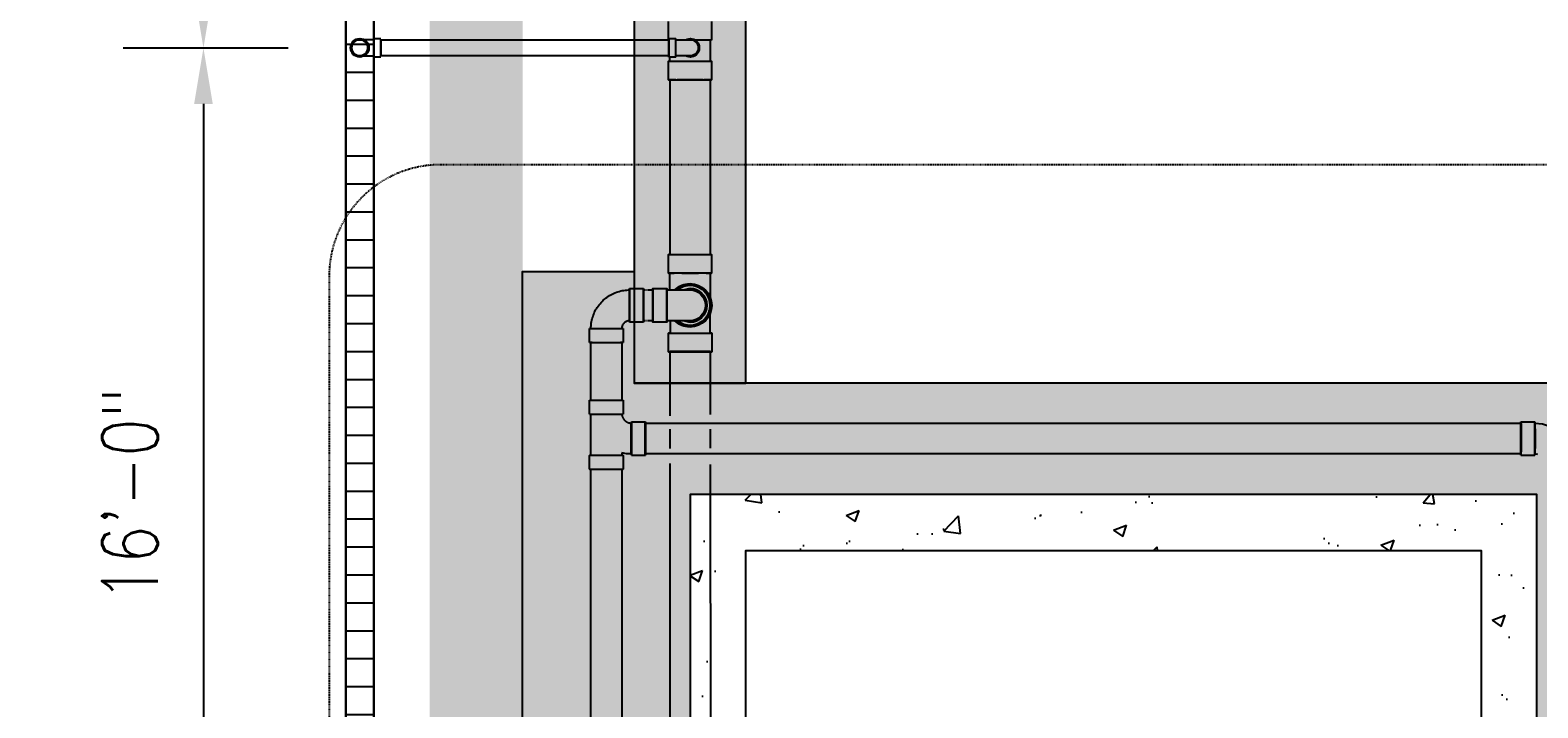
# Model space of a CAD drawing. Header units: inches. Extents: x -337 to 21291, y 405 to 2143.
# Tile 28 of 33: x 2067 to 2391, y 1051 to 1197. Entities that reach past the tile are written whole.
import ezdxf

# ---------------------------------------------------------------- set-up
doc = ezdxf.new("R2010")
doc.units = ezdxf.units.IN
doc.header["$MEASUREMENT"] = 0
doc.linetypes.add('Dash', pattern=[0.25, 0.125, -0.125])
doc.linetypes.add('Dash - 1_16_', pattern=[0.1875, 0.125, -0.0625])
for name, color, linetype in [('A-ANNO-DIMS', 1, 'Continuous'), ('A-DETL-THIN', 151, 'Continuous'), ('P-PIPE', 3, 'Continuous'), ('S-ANNO-SYMB', 2, 'Continuous')]:
    doc.layers.add(name, color=color, linetype=linetype)
doc.layers.add('A-WALL-PATT', color=9, linetype='Continuous', true_color=0x808080)
doc.styles.add('Annotative', font='romans.shx', dxfattribs={"width": 0.8, "height": 0.125})
doc.dimstyles.new('Annotative', dxfattribs={"dimscale": 0, "dimtxt": 0.125, "dimasz": 0.125, "dimexe": 0.18, "dimexo": 0.0625, "dimgap": 0.09, "dimtad": 1, "dimdec": 3, "dimzin": 3, "dimdsep": 46, "dimlunit": 4, "dimtxsty": 'Annotative', "dimcen": 0.09, "dimclrt": 2, "dimazin": 2, "dimtfac": 1, "dimtdec": 3, "dimtmove": 0, "dimatfit": 0, "dimfxl": 1, "dimtfill": 1, "dimfrac": 2, "dimtolj": 1, "dimtzin": 0, "dimarcsym": 0})
pattern_1 = [(50, (0, 0), (28.6904, -2.51009), [3, -33]), (355, (0, 0), (-5.55005, 30.0877), [2.4, -26.4]), (100.4514, (2.39, -0.21), (23.14035, 27.5776), [2.5496, -28.04568]), (46.1842, (0, 8), (42.68965, -6.62077), [4.5, -49.5]), (96.6356, (3.557, 7.45), (37.3865, 38.96474), [3.8244, -42.06855]), (351.1842, (0, 8), (37.3865, 38.96474), [3.6, -39.6]), (21, (4, 6), (23.87628, -16.10476), [3, -33]), (326, (4, 6), (9.7326, 29.006), [2.4, -26.4]), (71.4514, (5.99, 4.658), (33.6089, 12.90125), [2.5496, -28.04568]), (37.5, (0, 0), (0.486394, 13.315754), [0, -26.08, 0, -26.8, 0, -26.5]), (7.5, (0, 0), (10.52278, 15.77647), [0, -15.28, 0, -25.48, 0, -10.1]), (327.5, (-8.92, 0), (21.352897, -0.902195), [0, -10, 0, -31.2, 0, -41.4]), (317.5, (-12.92, 0), (23.32745, 4.0042), [0, -13, 0, -20.72, 0, -29.4])]

# ---------------------------------------------------------------- blocks, each defined once
blk = doc.blocks.new('*D48')
at = {"layer": 'A-ANNO-DIMS', "color": 0, "lineweight": -2, "transparency": 16777216}
for p, q in [((2110.71, 1385.16), (2087.21, 1385.16)), ((2104.49, 1373.16), (2104.49, 1205.16)), ((2122.71, 1193.16), (2087.21, 1193.16))]:
    blk.add_line(p, q, dxfattribs=at)
at = {"layer": 'A-ANNO-DIMS', "color": 0, "transparency": 16777216}
for points in [[(2102.49, 1373.16), (2106.49, 1373.16), (2104.49, 1385.16)], [(2102.49, 1205.16), (2106.49, 1205.16), (2104.49, 1193.16)]]:
    blk.add_solid(points, dxfattribs=at)
at = {"layer": 'A-ANNO-DIMS', "color": 2, "lineweight": -3, "transparency": 16777216, "insert": (2088.7, 1289.16), "char_height": 12, "width": 60.1647, "attachment_point": 5, "rotation": 90, "style": 'Annotative', "bg_fill": 3, "box_fill_scale": 1.25, "bg_fill_color": 256, "bg_fill_true_color": 13158600, "bg_fill_transparency": 0}
blk.add_mtext('\\A1;16\'-0"', dxfattribs=at)
blk = doc.blocks.new('*D49')
at = {"layer": 'A-ANNO-DIMS', "color": 0, "lineweight": -2, "transparency": 16777216}
for p, q in [((2122.71, 1193.16), (2087.21, 1193.16)), ((2104.49, 1181.16), (2104.49, 1013.16)), ((2128.77, 1001.16), (2087.21, 1001.16))]:
    blk.add_line(p, q, dxfattribs=at)
at = {"layer": 'A-ANNO-DIMS', "color": 0, "transparency": 16777216}
for points in [[(2102.49, 1181.16), (2106.49, 1181.16), (2104.49, 1193.16)], [(2102.49, 1013.16), (2106.49, 1013.16), (2104.49, 1001.16)]]:
    blk.add_solid(points, dxfattribs=at)
at = {"layer": 'A-ANNO-DIMS', "color": 2, "lineweight": -3, "transparency": 16777216, "insert": (2088.7, 1097.16), "char_height": 12, "width": 60.1647, "attachment_point": 5, "rotation": 90, "style": 'Annotative', "bg_fill": 3, "box_fill_scale": 1.25, "bg_fill_color": 256, "bg_fill_true_color": 13158600, "bg_fill_transparency": 0}
blk.add_mtext('\\A1;16\'-0"', dxfattribs=at)
blk = doc.blocks.new('Bend - PVC - Sch 40 - DWV_USACE - Standard-1141580-00_SP_Foundation Drainage Plan-TO FDN_DOC')
at = {"layer": 'P-PIPE'}
for p, q in [((196.42, 1131.78), (196.42, 1127.78)), ((205.73, 1127.78), (205.73, 1131.78))]:
    blk.add_line(p, q, dxfattribs=at)
at = {"layer": 'P-PIPE', "flags": 128}
for points in [[(196.76, 1137.78), (196.77, 1137.95), (196.78, 1138.13), (196.8, 1138.3), (196.82, 1138.47), (196.85, 1138.64), (196.89, 1138.81), (196.93, 1138.97), (196.98, 1139.14), (197.04, 1139.3), (197.11, 1139.46), (197.18, 1139.62), (197.25, 1139.77), (197.34, 1139.92), (197.42, 1140.07), (197.52, 1140.22), (197.62, 1140.36), (197.73, 1140.49), (197.84, 1140.62), (197.95, 1140.75), (198.07, 1140.87), (198.2, 1140.99), (198.33, 1141.1), (198.47, 1141.21), (198.61, 1141.31), (198.75, 1141.41), (198.9, 1141.5), (199.05, 1141.58), (199.2, 1141.66), (199.36, 1141.73), (199.52, 1141.8), (199.68, 1141.86), (199.84, 1141.91), (200.01, 1141.96), (200.18, 1142), (200.35, 1142.03), (200.52, 1142.06), (200.69, 1142.07), (200.86, 1142.09), (201.03, 1142.09), (201.08, 1142.09)], [(201.08, 1133.47), (200.9, 1133.47), (200.73, 1133.48), (200.56, 1133.5), (200.39, 1133.52), (200.22, 1133.55), (200.05, 1133.59), (199.88, 1133.64), (199.72, 1133.69), (199.56, 1133.74), (199.4, 1133.81), (199.24, 1133.88), (199.08, 1133.95), (198.93, 1134.04), (198.79, 1134.13), (198.64, 1134.22), (198.5, 1134.32), (198.36, 1134.43), (198.23, 1134.54), (198.11, 1134.65), (197.98, 1134.78), (197.87, 1134.9), (197.75, 1135.03), (197.65, 1135.17), (197.54, 1135.31), (197.45, 1135.45), (197.36, 1135.6), (197.27, 1135.75), (197.2, 1135.9), (197.12, 1136.06), (197.06, 1136.22), (197, 1136.38), (196.95, 1136.54), (196.9, 1136.71), (196.86, 1136.88), (196.83, 1137.05), (196.8, 1137.22), (196.78, 1137.39), (196.77, 1137.56), (196.77, 1137.73), (196.76, 1137.78)], [(196.76, 1131.78), (196.76, 1132.02), (196.76, 1132.27), (196.76, 1132.51), (196.76, 1132.75), (196.76, 1132.98), (196.76, 1133.22), (196.76, 1133.45), (196.76, 1133.68), (196.76, 1133.91), (196.76, 1134.14), (196.76, 1134.36), (196.76, 1134.57), (196.76, 1134.78), (196.76, 1134.99), (196.76, 1135.19), (196.76, 1135.39), (196.76, 1135.58), (196.76, 1135.76), (196.76, 1136.03)], [(205.39, 1134.47), (205.39, 1133.45), (205.39, 1133.22), (205.39, 1132.98), (205.39, 1132.75), (205.39, 1132.51), (205.39, 1132.27), (205.39, 1132.02), (205.39, 1131.78), (205.39, 1131.78)]]:
    blk.add_lwpolyline(points, dxfattribs=at)
at = {"layer": 'P-PIPE'}
for radius, start, end in [(4.66, 89.98, 269.98), (4.66, 89.98, 269.98), (4.31, 50.185, 309.815), (4.66, 45.359, 89.98), (4.66, 67.6903, 89.98), (4.66, 269.98, 314.641), (4.66, 269.98, 292.1312)]:
    blk.add_arc((201.08, 1137.78), radius, start, end, dxfattribs=at)
for centre, major_axis, start_param, end_param in [((201.08, 1131.78), (-4.66, 0), 4.712389, 7.853982), ((201.08, 1131.78), (-4.31, 0), 4.712389, 7.853982), ((201.08, 1131.78), (-4.66, 0), 1.570796, 4.712389), ((201.08, 1131.78), (-4.31, 0), 1.570796, 4.712389), ((201.07, 1127.78), (-4.66, 0), 4.712389, 7.853982), ((201.07, 1127.78), (-4.66, 0), 1.570796, 4.712389)]:
    blk.add_ellipse(centre, major_axis=major_axis, ratio=0.010271, start_param=start_param, end_param=end_param, dxfattribs=at)
blk = doc.blocks.new('Bend - PVC - Sch 40 - DWV_USACE - Standard-V5-00_SP_Foundation Drainage Plan-TO FDN_DOC')
at = {"layer": 'P-PIPE'}
for p, q in [((205.64, 1195.09), (204.14, 1195.09)), ((204.14, 1191.13), (204.14, 1195.09)), ((204.14, 1193.11), (204.14, 1193.11)), ((204.14, 1193.11), (204.14, 1193.11)), ((204.14, 1193.11), (204.14, 1193.11)), ((204.14, 1193.11), (204.14, 1193.11)), ((205.64, 1191.13), (205.64, 1195.09)), ((205.64, 1193.11), (205.64, 1193.11)), ((205.64, 1193.11), (205.64, 1193.11)), ((204.14, 1191.13), (205.64, 1191.13))]:
    blk.add_line(p, q, dxfattribs=at)
at = {"layer": 'P-PIPE', "flags": 128}
for points in [[(204.14, 1194.86), (204.02, 1194.86), (203.9, 1194.86), (203.77, 1194.86), (203.65, 1194.86), (203.53, 1194.86), (203.41, 1194.86), (203.29, 1194.86), (203.18, 1194.86), (203.06, 1194.86), (202.95, 1194.86), (202.84, 1194.86), (202.73, 1194.86), (202.62, 1194.86), (202.51, 1194.86), (202.41, 1194.86), (202.31, 1194.86), (202.21, 1194.86), (202.12, 1194.86), (202.03, 1194.86), (201.94, 1194.86), (201.86, 1194.86), (201.78, 1194.86), (201.7, 1194.86), (201.63, 1194.86), (201.56, 1194.86), (201.5, 1194.86), (201.44, 1194.86), (201.38, 1194.86), (201.33, 1194.86), (201.29, 1194.86), (201.24, 1194.86), (201.21, 1194.86), (201.17, 1194.86), (201.15, 1194.86), (201.12, 1194.86), (201.1, 1194.86), (201.09, 1194.86), (201.08, 1194.86), (201.08, 1194.86), (201.08, 1194.86)], [(201.08, 1191.36), (201.08, 1191.36), (201.09, 1191.36), (201.1, 1191.36), (201.12, 1191.36), (201.14, 1191.36), (201.17, 1191.36), (201.2, 1191.36), (201.23, 1191.36), (201.27, 1191.36), (201.32, 1191.36), (201.37, 1191.36), (201.42, 1191.36), (201.48, 1191.36), (201.55, 1191.36), (201.61, 1191.36), (201.68, 1191.36), (201.76, 1191.36), (201.84, 1191.36), (201.92, 1191.36), (202.01, 1191.36), (202.1, 1191.36), (202.19, 1191.36), (202.28, 1191.36), (202.38, 1191.36), (202.49, 1191.36), (202.59, 1191.36), (202.7, 1191.36), (202.81, 1191.36), (202.92, 1191.36), (203.03, 1191.36), (203.15, 1191.36), (203.26, 1191.36), (203.38, 1191.36), (203.5, 1191.36), (203.62, 1191.36), (203.74, 1191.36), (203.86, 1191.36), (203.98, 1191.36), (204.11, 1191.36), (204.14, 1191.36)]]:
    blk.add_lwpolyline(points, dxfattribs=at)
at = {"layer": 'P-PIPE'}
for radius, start, end in [(1.98, 90, 270), (1.98, 62.1637, 297.8363), (1.75, 90, 270)]:
    blk.add_arc((201.08, 1193.11), radius, start, end, dxfattribs=at)
blk = doc.blocks.new('Bend - PVC - Sch 40 - DWV_USACE - Standard-V4-00_SP_Foundation Drainage Plan-TO FDN_DOC')
at = {"layer": 'P-PIPE'}
for p, q in [((261.01, 1387.02), (259.51, 1387.02)), ((259.51, 1385.04), (259.51, 1385.04)), ((259.51, 1385.04), (259.51, 1385.04)), ((261.01, 1386.79), (261.08, 1386.79)), ((261.01, 1385.04), (261.01, 1385.04)), ((261.01, 1385.04), (261.01, 1385.04)), ((261.01, 1385.04), (261.01, 1385.04)), ((261.01, 1385.04), (261.01, 1385.04)), ((259.51, 1383.06), (261.01, 1383.06)), ((261.05, 1383.29), (261.01, 1383.29))]:
    blk.add_line(p, q, dxfattribs=at)
at = {"layer": 'P-PIPE', "flags": 128}
for points in [[(261.08, 1386.79), (261.14, 1386.79), (261.26, 1386.79), (261.38, 1386.79), (261.5, 1386.79), (261.62, 1386.79), (261.74, 1386.79), (261.86, 1386.79), (261.98, 1386.79), (262.09, 1386.79), (262.21, 1386.79), (262.32, 1386.79), (262.43, 1386.79), (262.54, 1386.79), (262.64, 1386.79), (262.74, 1386.79), (262.84, 1386.79), (262.94, 1386.79), (263.03, 1386.79), (263.12, 1386.79), (263.21, 1386.79), (263.3, 1386.79), (263.38, 1386.79), (263.45, 1386.79), (263.52, 1386.79), (263.59, 1386.79), (263.66, 1386.79), (263.72, 1386.79), (263.77, 1386.79), (263.82, 1386.79), (263.87, 1386.79), (263.91, 1386.79), (263.95, 1386.79), (263.98, 1386.79), (264.01, 1386.79), (264.03, 1386.79), (264.05, 1386.79), (264.06, 1386.79), (264.07, 1386.79), (264.08, 1386.79), (264.08, 1386.79)], [(262.33, 1385.04), (262.33, 1385.11), (262.33, 1385.18), (262.34, 1385.25), (262.35, 1385.32), (262.36, 1385.39), (262.38, 1385.46), (262.4, 1385.53), (262.42, 1385.59), (262.44, 1385.66), (262.47, 1385.73), (262.49, 1385.79), (262.53, 1385.85), (262.56, 1385.91), (262.59, 1385.97), (262.63, 1386.03), (262.67, 1386.09), (262.72, 1386.14), (262.76, 1386.2), (262.81, 1386.25), (262.86, 1386.3), (262.91, 1386.35), (262.96, 1386.39), (263.02, 1386.44), (263.07, 1386.48), (263.13, 1386.52), (263.19, 1386.55), (263.25, 1386.59), (263.31, 1386.62), (263.38, 1386.65), (263.44, 1386.68), (263.51, 1386.7), (263.58, 1386.72), (263.64, 1386.74), (263.71, 1386.76), (263.78, 1386.77), (263.85, 1386.78), (263.92, 1386.79), (263.99, 1386.79), (264.06, 1386.79), (264.08, 1386.79)], [(264.08, 1383.29), (264.01, 1383.3), (263.94, 1383.3), (263.87, 1383.31), (263.8, 1383.32), (263.73, 1383.33), (263.66, 1383.34), (263.59, 1383.36), (263.53, 1383.38), (263.46, 1383.41), (263.4, 1383.43), (263.33, 1383.46), (263.27, 1383.49), (263.21, 1383.53), (263.15, 1383.56), (263.09, 1383.6), (263.03, 1383.64), (262.98, 1383.68), (262.92, 1383.73), (262.87, 1383.78), (262.82, 1383.82), (262.77, 1383.88), (262.73, 1383.93), (262.69, 1383.98), (262.64, 1384.04), (262.6, 1384.1), (262.57, 1384.16), (262.53, 1384.22), (262.5, 1384.28), (262.47, 1384.35), (262.45, 1384.41), (262.42, 1384.48), (262.4, 1384.54), (262.38, 1384.61), (262.37, 1384.68), (262.35, 1384.75), (262.34, 1384.82), (262.33, 1384.89), (262.33, 1384.96), (262.33, 1385.03), (262.33, 1385.04)], [(264.08, 1386.79), (264.15, 1386.79), (264.22, 1386.79), (264.29, 1386.78), (264.36, 1386.77), (264.43, 1386.76), (264.49, 1386.74), (264.56, 1386.73), (264.63, 1386.71), (264.69, 1386.68), (264.76, 1386.66), (264.82, 1386.63), (264.89, 1386.6), (264.95, 1386.56), (265.01, 1386.53), (265.07, 1386.49), (265.12, 1386.45), (265.18, 1386.4), (265.23, 1386.36), (265.28, 1386.31), (265.33, 1386.26), (265.38, 1386.21), (265.43, 1386.16), (265.47, 1386.1), (265.51, 1386.05), (265.55, 1385.99), (265.59, 1385.93), (265.62, 1385.87), (265.65, 1385.81), (265.68, 1385.74), (265.71, 1385.68), (265.73, 1385.61), (265.75, 1385.55), (265.77, 1385.48), (265.79, 1385.41), (265.8, 1385.34), (265.81, 1385.27), (265.82, 1385.2), (265.83, 1385.13), (265.83, 1385.06), (265.83, 1385.04)], [(265.83, 1385.04), (265.83, 1384.97), (265.82, 1384.9), (265.81, 1384.83), (265.81, 1384.77), (265.79, 1384.7), (265.78, 1384.63), (265.76, 1384.56), (265.74, 1384.49), (265.72, 1384.43), (265.69, 1384.36), (265.66, 1384.3), (265.63, 1384.24), (265.6, 1384.17), (265.56, 1384.11), (265.52, 1384.06), (265.48, 1384), (265.44, 1383.94), (265.39, 1383.89), (265.35, 1383.84), (265.3, 1383.79), (265.25, 1383.74), (265.19, 1383.7), (265.14, 1383.65), (265.08, 1383.61), (265.02, 1383.57), (264.96, 1383.53), (264.9, 1383.5), (264.84, 1383.47), (264.78, 1383.44), (264.71, 1383.41), (264.65, 1383.39), (264.58, 1383.37), (264.51, 1383.35), (264.44, 1383.33), (264.37, 1383.32), (264.31, 1383.31), (264.24, 1383.3), (264.17, 1383.3), (264.1, 1383.29), (264.08, 1383.29)], [(264.08, 1383.29), (264.07, 1383.29), (264.07, 1383.29), (264.06, 1383.29), (264.04, 1383.29), (264.02, 1383.29), (263.99, 1383.29), (263.96, 1383.29), (263.92, 1383.29), (263.88, 1383.29), (263.84, 1383.29), (263.79, 1383.29), (263.73, 1383.29), (263.67, 1383.29), (263.61, 1383.29), (263.54, 1383.29), (263.47, 1383.29), (263.4, 1383.29), (263.32, 1383.29), (263.23, 1383.29), (263.15, 1383.29), (263.06, 1383.29), (262.97, 1383.29), (262.87, 1383.29), (262.77, 1383.29), (262.67, 1383.29), (262.56, 1383.29), (262.46, 1383.29), (262.35, 1383.29), (262.24, 1383.29), (262.12, 1383.29), (262.01, 1383.29), (261.89, 1383.29), (261.77, 1383.29), (261.66, 1383.29), (261.53, 1383.29), (261.41, 1383.29), (261.29, 1383.29), (261.17, 1383.29), (261.08, 1383.29)]]:
    blk.add_lwpolyline(points, dxfattribs=at)
at = {"layer": 'P-PIPE'}
for radius, start, end in [(1.98, 0, 180), (1.98, 0, 180), (1.98, 180, 0), (1.98, 180, 0), (1.75, 0, 180), (1.75, 180, 0)]:
    blk.add_arc((264.08, 1385.04), radius, start, end, dxfattribs=at)
blk = doc.blocks.new('Bend - PVC - Sch 40 - DWV_USACE - Standard-1148482-00_SP_Foundation Drainage Plan-TO FDN_DOC')
at = {"layer": 'P-PIPE'}
for p, q in [((219.08, 1141.38), (216.08, 1141.38)), ((216.08, 1134.17), (219.08, 1134.17)), ((220.47, 1132.78), (220.47, 1129.78)), ((227.68, 1129.78), (227.68, 1132.78))]:
    blk.add_line(p, q, dxfattribs=at)
at = {"layer": 'P-PIPE', "flags": 128}
for points in [[(227.35, 1133.62), (227.31, 1133.95), (227.25, 1134.28), (227.19, 1134.61), (227.11, 1134.93), (227.01, 1135.25), (226.91, 1135.56), (226.79, 1135.87), (226.66, 1136.18), (226.52, 1136.48), (226.37, 1136.78), (226.2, 1137.06), (226.02, 1137.35), (225.84, 1137.62), (225.64, 1137.89), (225.43, 1138.14), (225.21, 1138.39), (224.98, 1138.63), (224.74, 1138.87), (224.49, 1139.09), (224.23, 1139.3), (223.97, 1139.5), (223.7, 1139.69), (223.42, 1139.87), (223.13, 1140.04), (222.84, 1140.19), (222.54, 1140.34), (222.23, 1140.47), (221.92, 1140.59), (221.61, 1140.7), (221.29, 1140.79), (220.97, 1140.87), (220.64, 1140.94), (220.31, 1141), (219.98, 1141.04), (219.65, 1141.07), (219.32, 1141.09), (219.08, 1141.09)], [(219.08, 1134.47), (219.14, 1134.47), (219.21, 1134.46), (219.28, 1134.45), (219.35, 1134.45), (219.41, 1134.43), (219.48, 1134.42), (219.54, 1134.4), (219.61, 1134.38), (219.67, 1134.36), (219.73, 1134.33), (219.8, 1134.31), (219.86, 1134.28), (219.92, 1134.24), (219.97, 1134.21), (220.03, 1134.17), (220.09, 1134.13), (220.14, 1134.09), (220.19, 1134.05), (220.24, 1134), (220.29, 1133.95), (220.33, 1133.91), (220.38, 1133.85), (220.42, 1133.8), (220.46, 1133.75), (220.5, 1133.69), (220.53, 1133.63), (220.57, 1133.57), (220.6, 1133.51), (220.62, 1133.45), (220.65, 1133.39), (220.67, 1133.33), (220.69, 1133.26), (220.71, 1133.2), (220.73, 1133.13), (220.74, 1133.07), (220.75, 1133), (220.76, 1132.95)], [(220.76, 1132.95), (220.76, 1132.88), (220.76, 1132.82), (220.76, 1132.78)], [(227.39, 1132.78), (227.38, 1133.11), (227.36, 1133.44), (227.35, 1133.62)]]:
    blk.add_lwpolyline(points, dxfattribs=at)
at = {"layer": 'P-PIPE'}
for centre, major_axis, ratio, start_param, end_param in [((216.08, 1137.78), (0, 3.6), 0.001061, 0, 3.131176), ((216.08, 1137.78), (0, 3.6), 0.001061, 3.141593, 6.272769), ((219.08, 1137.78), (0, 3.6), 0.001061, 0, 3.131176), ((219.08, 1137.78), (0, 3.31), 0.001061, 6.272769, 9.414362), ((219.08, 1137.78), (0, 3.6), 0.001061, 3.141593, 6.272769), ((219.08, 1137.78), (0, 3.31), 0.001061, 3.131176, 6.272769), ((224.08, 1132.78), (3.6, 0), 0.010416, 0.001061, 3.141593), ((224.08, 1132.78), (3.6, 0), 0.010416, 3.142653, 6.283185), ((224.08, 1132.78), (3.31, 0), 0.010416, 0.001061, 3.141593), ((224.08, 1132.78), (3.31, 0), 0.010416, 3.142653, 6.283185), ((224.08, 1129.78), (-3.6, 0), 0.010416, 3.142653, 6.283185), ((224.08, 1129.78), (-3.6, 0), 0.010416, 0.001061, 3.141593)]:
    blk.add_ellipse(centre, major_axis=major_axis, ratio=ratio, start_param=start_param, end_param=end_param, dxfattribs=at)
blk = doc.blocks.new('Bend - PVC - Sch 40 - DWV_USACE - Standard-1148485-00_SP_Foundation Drainage Plan-TO FDN_DOC')
at = {"layer": 'P-PIPE'}
for p, q in [((209.08, 1141.38), (206.08, 1141.38)), ((206.08, 1134.17), (209.08, 1134.17))]:
    blk.add_line(p, q, dxfattribs=at)
at = {"layer": 'P-PIPE', "flags": 128}
for points in [[(206.08, 1141.09), (205.88, 1141.09), (205.68, 1141.09), (205.48, 1141.09), (205.28, 1141.09), (205.08, 1141.09), (204.89, 1141.09), (204.69, 1141.09), (204.5, 1141.09), (204.31, 1141.09), (204.13, 1141.09), (203.95, 1141.09), (203.77, 1141.09), (203.59, 1141.09), (203.42, 1141.09), (203.25, 1141.09), (203.09, 1141.09), (202.93, 1141.09), (202.78, 1141.09), (202.63, 1141.09), (202.49, 1141.09), (202.35, 1141.09), (202.22, 1141.09), (202.1, 1141.09), (201.98, 1141.09), (201.87, 1141.09), (201.76, 1141.09), (201.67, 1141.09), (201.58, 1141.09), (201.49, 1141.09), (201.42, 1141.09), (201.35, 1141.09), (201.29, 1141.09), (201.23, 1141.09), (201.19, 1141.09), (201.15, 1141.09), (201.12, 1141.09), (201.1, 1141.09), (201.08, 1141.09), (201.08, 1141.09), (201.08, 1141.09)], [(201.08, 1134.47), (201.08, 1134.47), (201.09, 1134.47), (201.11, 1134.47), (201.14, 1134.47), (201.18, 1134.47), (201.22, 1134.47), (201.27, 1134.47), (201.33, 1134.47), (201.4, 1134.47), (201.47, 1134.47), (201.55, 1134.47), (201.64, 1134.47), (201.74, 1134.47), (201.84, 1134.47), (201.95, 1134.47), (202.07, 1134.47), (202.19, 1134.47), (202.32, 1134.47), (202.45, 1134.47), (202.6, 1134.47), (202.74, 1134.47), (202.89, 1134.47), (203.05, 1134.47), (203.21, 1134.47), (203.38, 1134.47), (203.55, 1134.47), (203.72, 1134.47), (203.9, 1134.47), (204.08, 1134.47), (204.27, 1134.47), (204.46, 1134.47), (204.65, 1134.47), (204.84, 1134.47), (205.04, 1134.47), (205.23, 1134.47), (205.43, 1134.47), (205.63, 1134.47), (205.83, 1134.47), (206.03, 1134.47), (206.08, 1134.47)]]:
    blk.add_lwpolyline(points, dxfattribs=at)
at = {"layer": 'P-PIPE'}
for radius, start, end in [(3.6, 90, 270), (3.6, 66.7789, 293.2211), (3.31, 90, 270)]:
    blk.add_arc((201.08, 1137.78), radius, start, end, dxfattribs=at)
for centre, major_axis, start_param, end_param in [((206.08, 1137.78), (0, 3.6), 4.712389, 7.853982), ((206.08, 1137.78), (0, 3.31), 4.712389, 7.853982), ((209.08, 1137.78), (0, 3.6), 4.712389, 7.853982), ((206.08, 1137.78), (0, 3.6), 1.570796, 4.712389), ((206.08, 1137.78), (0, 3.31), 1.570796, 4.712389), ((209.08, 1137.78), (0, 3.6), 1.570796, 4.712389)]:
    blk.add_ellipse(centre, major_axis=major_axis, ratio=0.001061, start_param=start_param, end_param=end_param, dxfattribs=at)
blk = doc.blocks.new('Mechanical_Box_H_rvt-1-00_SP_Foundation Drainage Plan-TO FDN_DOC')
at = {"layer": 'A-DETL-THIN'}
for p, q in [((2141.08, 905.21), (2141.08, 1481.16)), ((2141.08, 1481.16), (2141.08, 905.21)), ((2135.08, 1475.16), (2135.08, 905.21)), ((2135.08, 905.21), (2135.08, 1475.16))]:
    blk.add_line(p, q, dxfattribs=at)
at = {"layer": 'P-PIPE'}
for p, q in [((2204.44, 1194.86), (2204.44, 1198.77)), ((2213.71, 1198.77), (2213.71, 1194.79)), ((2142.64, 1194.86), (2197.08, 1194.86)), ((2142.64, 1193.11), (2142.64, 1194.86)), ((2142.64, 1194.86), (2142.64, 1193.11)), ((2142.64, 1191.36), (2142.64, 1193.11)), ((2142.64, 1193.11), (2142.64, 1191.36)), ((2197.08, 1194.86), (2204.51, 1194.86)), ((2204.51, 1193.11), (2204.51, 1194.86)), ((2204.51, 1194.86), (2204.51, 1193.11)), ((2204.51, 1191.36), (2204.51, 1193.11)), ((2204.51, 1193.11), (2204.51, 1191.36)), ((2210.83, 1193.13), (2210.83, 1193.13)), ((2211.06, 1193.13), (2211.06, 1193.11)), ((2213.42, 1194.79), (2213.42, 1190.21)), ((2213.71, 1194.79), (2213.42, 1194.79)), ((2197.08, 1191.36), (2142.64, 1191.36)), ((2204.51, 1191.36), (2197.08, 1191.36)), ((2204.44, 1186.23), (2204.44, 1190.21)), ((2204.74, 1190.21), (2204.74, 1191.13)), ((2213.71, 1190.21), (2213.71, 1186.23)), ((2204.76, 1148.68), (2204.76, 1186.23)), ((2213.39, 1186.23), (2213.39, 1148.68)), ((2204.44, 1144.7), (2204.44, 1148.68)), ((2213.71, 1148.68), (2213.71, 1144.7)), ((2204.77, 1114.04), (2204.77, 1127.88)), ((2213.39, 1127.88), (2213.4, 1114.32)), ((2204.81, 1007.11), (2204.78, 1103.82)), ((2213.4, 1103.61), (2213.44, 1007.11))]:
    blk.add_line(p, q, dxfattribs=at)
at = {"layer": 'P-PIPE', "linetype": 'Dash - 1_16_'}
for p, q in [((2199.08, 1141.09), (2201.08, 1141.09)), ((2201.08, 1134.47), (2199.08, 1134.47))]:
    blk.add_line(p, q, dxfattribs=at)
at = {"layer": 'P-PIPE', "lineweight": -3}
for p, q in [((2187.76, 1117.38), (2187.76, 1129.78)), ((2194.39, 1129.78), (2194.39, 1117.38)), ((2187.47, 1114.38), (2187.47, 1117.38)), ((2194.68, 1117.38), (2194.68, 1114.38)), ((2187.76, 1105.55), (2187.76, 1114.35)), ((2194.4, 1114.38), (2194.4, 1114.37)), ((2194.4, 1114.37), (2194.4, 1114.29)), ((2194.4, 1114.29), (2194.42, 1114.21)), ((2194.42, 1114.21), (2194.43, 1114.13)), ((2194.43, 1114.13), (2194.45, 1114.05)), ((2194.45, 1114.05), (2194.47, 1113.97)), ((2194.47, 1113.97), (2194.49, 1113.89)), ((2194.49, 1113.89), (2194.52, 1113.81)), ((2194.52, 1113.81), (2194.55, 1113.73)), ((2194.55, 1113.73), (2194.59, 1113.66)), ((2194.59, 1113.66), (2194.62, 1113.58)), ((2194.62, 1113.58), (2194.66, 1113.51)), ((2194.66, 1113.51), (2194.71, 1113.44)), ((2194.71, 1113.44), (2194.75, 1113.37)), ((2194.75, 1113.37), (2194.8, 1113.3)), ((2194.8, 1113.3), (2194.85, 1113.24)), ((2194.85, 1113.24), (2194.9, 1113.17)), ((2194.9, 1113.17), (2194.96, 1113.11)), ((2194.96, 1113.11), (2195, 1113.08)), ((2195, 1113.08), (2195.06, 1113.02)), ((2195.06, 1113.02), (2195.12, 1112.96)), ((2195.12, 1112.96), (2195.18, 1112.91)), ((2195.18, 1112.91), (2195.25, 1112.86)), ((2195.25, 1112.86), (2195.32, 1112.81)), ((2195.32, 1112.81), (2195.39, 1112.77)), ((2195.39, 1112.77), (2195.46, 1112.73)), ((2195.46, 1112.73), (2195.53, 1112.69)), ((2195.53, 1112.69), (2195.6, 1112.65)), ((2195.6, 1112.65), (2195.68, 1112.62)), ((2195.68, 1112.62), (2195.76, 1112.59)), ((2195.76, 1112.59), (2195.84, 1112.57)), ((2195.84, 1112.57), (2195.92, 1112.54)), ((2195.92, 1112.54), (2196, 1112.52)), ((2196, 1112.52), (2196.08, 1112.51)), ((2196.08, 1112.51), (2196.16, 1112.49)), ((2196.16, 1112.49), (2196.24, 1112.48)), ((2196.24, 1112.48), (2196.32, 1112.47)), ((2196.32, 1112.47), (2196.41, 1112.47)), ((2196.41, 1112.47), (2196.46, 1112.47)), ((2196.46, 1112.76), (2199.46, 1112.76)), ((2199.46, 1112.47), (2387.63, 1112.47)), ((2387.63, 1112.76), (2390.63, 1112.76)), ((2204.78, 1107.05), (2204.77, 1111.15)), ((2213.4, 1111.15), (2213.4, 1107.09)), ((2187.47, 1102.55), (2187.47, 1105.55)), ((2194.73, 1106.02), (2194.39, 1106.09)), ((2194.39, 1106.09), (2194.39, 1105.55)), ((2194.68, 1105.55), (2194.68, 1102.55)), ((2195.07, 1105.96), (2194.73, 1106.02)), ((2195.42, 1105.91), (2195.07, 1105.96)), ((2195.76, 1105.87), (2195.42, 1105.91)), ((2196.11, 1105.85), (2195.76, 1105.87)), ((2196.46, 1105.85), (2196.11, 1105.85)), ((2199.46, 1105.55), (2196.46, 1105.55)), ((2387.63, 1105.85), (2199.46, 1105.85)), ((2390.63, 1105.55), (2387.63, 1105.55)), ((2391.27, 1105.72), (2390.63, 1105.85)), ((2187.76, 1003.3), (2187.76, 1102.55)), ((2194.39, 1102.55), (2194.39, 1003.28))]:
    blk.add_line(p, q, dxfattribs=at)
at = {"layer": 'P-PIPE', "flags": 128}
for points in [[(2204.74, 1141.09), (2204.74, 1141.48), (2204.74, 1141.73), (2204.74, 1141.98), (2204.74, 1142.24), (2204.74, 1142.5), (2204.74, 1142.77), (2204.74, 1143.04), (2204.74, 1143.31), (2204.74, 1143.58), (2204.74, 1143.86), (2204.74, 1144.14), (2204.74, 1144.42), (2204.74, 1144.7), (2204.74, 1144.7)], [(2213.42, 1144.7), (2213.42, 1144.42), (2213.42, 1144.14), (2213.42, 1143.86), (2213.42, 1143.59), (2213.42, 1143.31), (2213.42, 1143.04), (2213.42, 1142.77), (2213.42, 1142.5), (2213.42, 1142.24), (2213.42, 1141.98), (2213.42, 1141.73), (2213.42, 1141.48), (2213.42, 1141.24), (2213.42, 1141), (2213.42, 1140.76), (2213.42, 1140.54), (2213.42, 1140.32), (2213.42, 1140.11), (2213.42, 1139.9), (2213.42, 1139.46)]]:
    blk.add_lwpolyline(points, dxfattribs=at)
at = {"layer": 'P-PIPE', "lineweight": -3, "flags": 128}
blk.add_lwpolyline([(2390.63, 1112.47), (2392.26, 1112.31), (2393.8, 1111.84)], dxfattribs=at)
at = {"layer": 'P-PIPE'}
for centre, radius, start, end in [((2138.08, 1193.11), 1.75, 0, 180), ((2138.08, 1193.11), 1.75, 180, 0), ((2209.08, 1137.78), 3.6, 270, 90), ((2209.08, 1137.78), 3.6, 270, 90)]:
    blk.add_arc(centre, radius, start, end, dxfattribs=at)
at = {"layer": 'P-PIPE', "extrusion": (0, 0, -1)}
for centre, major_axis, ratio, start_param, end_param in [((2209.08, 1194.79), (-4.34, 0), 0.010416, 1.796593, 4.453014), ((2209.08, 1190.21), (4.63, 0), 0.010416, 1.570796, 4.712389), ((2209.08, 1190.21), (4.34, 0), 0.010416, 1.570796, 4.712389), ((2209.08, 1190.21), (-4.34, 0), 0.010416, 1.570796, 4.712389), ((2209.08, 1190.21), (4.63, 0), 0.010416, 4.712389, 7.853982), ((2209.08, 1186.23), (4.63, 0), 0.010416, 1.570796, 4.712389), ((2209.08, 1186.23), (-4.31, 0), 0.010399, 0, 1.570796), ((2209.08, 1186.23), (-4.31, 0), 0.010399, 4.712389, 6.283185), ((2209.08, 1186.23), (4.63, 0), 0.010416, 4.712389, 7.853982), ((2209.08, 1186.23), (-4.31, 0), 0.010399, 1.570796, 3.141593), ((2209.08, 1186.23), (-4.31, 0), 0.010399, 3.141593, 4.712389), ((2209.08, 1148.68), (4.63, 0), 0.010399, 1.570796, 4.712389), ((2209.08, 1148.68), (4.31, 0), 0.010399, 3.141593, 4.712389), ((2209.08, 1148.68), (-4.31, 0), 0.010399, 4.712389, 6.283185), ((2209.08, 1148.68), (-4.63, 0), 0.010399, 1.570796, 4.712389), ((2209.08, 1148.68), (4.31, 0), 0.010399, 4.712389, 6.283185), ((2209.08, 1148.68), (-4.31, 0), 0.010399, 3.141593, 4.712389), ((2209.08, 1144.7), (-4.63, 0), 0.010399, 4.712389, 7.853982), ((2209.08, 1144.7), (-4.34, 0), 0.010399, 4.712389, 7.853982), ((2209.08, 1144.7), (4.63, 0), 0.010399, 4.712389, 7.853982), ((2209.08, 1144.7), (-4.34, 0), 0.010399, 1.570796, 4.712389), ((2199.08, 1137.78), (0, 3.31), 0.001061, 4.712389, 6.283185), ((2199.08, 1137.78), (0, 3.31), 0.001061, 0, 1.570796), ((2201.08, 1137.78), (0, 3.31), 0.001061, 4.712389, 6.283185), ((2201.08, 1137.78), (0, 3.31), 0.001061, 0, 1.570796), ((2199.08, 1137.78), (0, 3.31), 0.001061, 3.141593, 4.712389), ((2199.08, 1137.78), (0, 3.31), 0.001061, 1.570796, 3.141593), ((2201.08, 1137.78), (0, 3.31), 0.001061, 3.141593, 4.712389), ((2201.08, 1137.78), (0, 3.31), 0.001061, 1.570796, 3.141593), ((2191.08, 1129.78), (-3.31, 0), 0.010416, 0, 1.570796), ((2191.08, 1129.78), (-3.31, 0), 0.010416, 4.712389, 6.283185), ((2191.08, 1129.78), (-3.31, 0), 0.010416, 1.570796, 3.141593), ((2191.08, 1129.78), (-3.31, 0), 0.010416, 3.141593, 4.712389), ((2209.08, 1127.88), (4.31, 0), 0.010271, 3.141593, 4.712389), ((2209.08, 1127.88), (4.31, 0), 0.010271, 1.570796, 3.141593), ((2209.08, 1127.88), (4.31, 0), 0.010271, 4.712389, 6.283185), ((2209.08, 1127.88), (4.31, 0), 0.010271, 0, 1.570796)]:
    blk.add_ellipse(centre, major_axis=major_axis, ratio=ratio, start_param=start_param, end_param=end_param, dxfattribs=at)
at = {"layer": 'P-PIPE', "lineweight": -3, "extrusion": (0, 0, -1)}
for centre, major_axis, start_param, end_param in [((2191.08, 1117.38), (-3.6, 0), 6.27277, 9.414362), ((2191.08, 1117.38), (-3.6, 0), 3.131177, 6.27277), ((2191.08, 1117.38), (-3.31, 0), 0, 1.570796), ((2191.08, 1117.38), (-3.31, 0), 4.712389, 6.283185), ((2191.08, 1117.38), (-3.31, 0), 1.570796, 3.141593), ((2191.08, 1117.38), (-3.31, 0), 3.141593, 4.712389), ((2191.08, 1114.38), (-3.6, 0), 6.27277, 9.414362), ((2191.08, 1114.38), (-3.6, 0), 3.131177, 6.27277), ((2196.46, 1109.16), (0, 3.6), 3.152008, 6.293601), ((2196.46, 1109.16), (0, 3.31), 3.152008, 6.293601), ((2196.46, 1109.16), (0, 3.6), 0.010416, 3.152008), ((2196.46, 1109.16), (0, 3.31), 0.010416, 3.152008), ((2199.46, 1109.16), (0, 3.6), 3.152008, 6.293601), ((2199.46, 1109.16), (0, 3.31), 4.712389, 6.283185), ((2199.46, 1109.16), (0, 3.6), 0.010416, 3.152008), ((2199.46, 1109.16), (0, 3.31), 0, 1.570796), ((2387.63, 1109.16), (0, 3.6), 3.145907, 6.2875), ((2387.63, 1109.16), (0, 3.31), 4.712389, 6.283185), ((2387.63, 1109.16), (0, 3.6), 0.004314, 3.145907), ((2387.63, 1109.16), (0, 3.31), 0, 1.570796), ((2390.63, 1109.16), (0, 3.6), 3.145907, 6.2875), ((2390.63, 1109.16), (0, 3.31), 3.145907, 6.2875), ((2390.63, 1109.16), (0, 3.6), 0.004314, 3.145907), ((2390.63, 1109.16), (0, 3.31), 0.004314, 3.145907), ((2199.46, 1109.16), (0, 3.31), 3.141593, 4.712389), ((2199.46, 1109.16), (0, 3.31), 1.570796, 3.141593), ((2387.63, 1109.16), (0, 3.31), 3.141593, 4.712389), ((2387.63, 1109.16), (0, 3.31), 1.570796, 3.141593), ((2191.08, 1105.55), (-3.6, 0), 6.27277, 9.414362), ((2191.08, 1105.55), (-3.6, 0), 3.131177, 6.27277), ((2191.08, 1105.55), (-3.31, 0), 6.27277, 9.414362), ((2191.08, 1105.55), (-3.31, 0), 3.131177, 6.27277), ((2191.08, 1102.55), (-3.6, 0), 6.27277, 9.414362), ((2191.08, 1102.55), (-3.6, 0), 3.131177, 6.27277), ((2191.08, 1102.55), (-3.31, 0), 0, 1.570796), ((2191.08, 1102.55), (-3.31, 0), 4.712389, 6.283185), ((2191.08, 1102.55), (-3.31, 0), 1.570796, 3.141593), ((2191.08, 1102.55), (-3.31, 0), 3.141593, 4.712389)]:
    blk.add_ellipse(centre, major_axis=major_axis, ratio=0.010416, start_param=start_param, end_param=end_param, dxfattribs=at)
at = {"layer": 'P-PIPE', "color": 3, "lineweight": 9, "xscale": -1}
for name, p in [('Bend - PVC - Sch 40 - DWV_USACE - Standard-V4-00_SP_Foundation Drainage Plan-TO FDN_DOC', (2402.15, -191.93)), ('Bend - PVC - Sch 40 - DWV_USACE - Standard-V5-00_SP_Foundation Drainage Plan-TO FDN_DOC', (2410.15, 0)), ('Bend - PVC - Sch 40 - DWV_USACE - Standard-1148482-00_SP_Foundation Drainage Plan-TO FDN_DOC', (2415.15, 0)), ('Bend - PVC - Sch 40 - DWV_USACE - Standard-1148485-00_SP_Foundation Drainage Plan-TO FDN_DOC', (2410.15, 0)), ('Bend - PVC - Sch 40 - DWV_USACE - Standard-1141580-00_SP_Foundation Drainage Plan-TO FDN_DOC', (2410.15, 0))]:
    blk.add_blockref(name, p, dxfattribs=at)

msp = doc.modelspace()

# ---------------------------------------------------------------- hatches: boundary and pattern name
at = {"layer": 'A-WALL-PATT', "lineweight": -3, "transparency": 33554559}
h = msp.add_hatch(dxfattribs=at)
h.set_pattern_fill('AR-SAND', color=8, scale=4, style=0)
h.paths.add_polyline_path([(2221.0774, 1121.2059), (2221.0774, 1561.1577), (181.0774, 1561.1577), (181.0774, 1121.2059), (205.0774, 1121.2059), (205.0774, 1537.2059), (2197.0774, 1537.2059), (2197.0774, 1121.1577)])
h = msp.add_hatch(dxfattribs=at)
h.set_pattern_fill('AR-CONC', color=8, scale=4, style=0)
h.set_pattern_definition(pattern_1)
h.paths.add_polyline_path([(249.0774, 1042.4274), (249.0774, 1493.2059), (2153.0774, 1493.2059), (2153.0774, 1042.4274), (2173.0774, 1042.4274), (2173.0774, 1513.2059), (229.0774, 1513.2059), (229.0774, 1042.4274)])
at = {"layer": 'A-WALL-PATT', "lineweight": -3}
h = msp.add_hatch(dxfattribs=at)
h.set_pattern_fill('FP_2', color=8, style=0, pattern_type=2)
h.set_pattern_definition([(0, (0, -0.031), (0, 6), [])])
h.paths.add_polyline_path([(2141.0774, 905.1751), (2141.0774, 1475.1269), (2135.0774, 1475.1269), (2135.0774, 905.1751)])
at = {"layer": 'A-WALL-PATT', "lineweight": -3, "transparency": 33554559}
h = msp.add_hatch(dxfattribs=at)
h.set_pattern_fill('AR-SAND', color=8, scale=4, style=0)
h.paths.add_polyline_path([(2197.0778, 1121.2059), (2415.0778, 1121.2059), (2415.0778, 875.2059), (2586.9117, 875.2059), (2586.9117, 851.2059), (2391.0778, 851.2059), (2391.0778, 1097.2059), (2209.0778, 1097.2059), (2209.0778, 1047.7274), (2201.0778, 1047.7274), (2173.0778, 1047.7274), (2173.0778, 1145.1577), (2197.0778, 1145.1577)])
h = msp.add_hatch(dxfattribs=at)
h.set_pattern_fill('AR-CONC', color=8, scale=4, style=0)
h.set_pattern_definition(pattern_1)
h.paths.add_polyline_path([(2221.0778, 1044.3413), (2221.0778, 1085.2059), (2379.0778, 1085.2059), (2379.0778, 851.2059), (2391.0778, 851.2059), (2391.0778, 1097.2059), (2209.0778, 1097.2059), (2209.0778, 1044.3413)])

# ---------------------------------------------------------------- linework, layer by layer
at = {"layer": 'A-WALL-PATT', "lineweight": -3}
msp.add_lwpolyline([(2197.0778, 1121.2059), (2415.0778, 1121.2059), (2415.0778, 875.2059), (2586.9117, 875.2059), (2586.9117, 851.2059), (2391.0778, 851.2059), (2391.0778, 1097.2059), (2209.0778, 1097.2059), (2209.0778, 1047.7274), (2201.0778, 1047.7274), (2201.0778, 1047.7274), (2173.0778, 1047.7274), (2173.0778, 1145.1577), (2197.0778, 1145.1577)], close=True, dxfattribs=at)
msp.add_lwpolyline([(2391.0778, 851.2059), (2391.0778, 1097.2059), (2209.0778, 1097.2059), (2209.0778, 851.2059), (2201.0778, 851.2059), (2201.0778, 833.2127), (2264.0778, 833.2127), (2264.0778, 851.2059), (2221.0778, 851.2059), (2221.0778, 1085.2059), (2379.0778, 1085.2059), (2379.0778, 851.2059)], dxfattribs=at)

# ---------------------------------------------------------------- next in the draw order: dimensions: what is measured, and where the dimension line sits
at = {"layer": 'A-ANNO-DIMS', "lineweight": -3}
dim = msp.add_linear_dim(base=(2104.4871, 1193.1577), p1=(2116.7112, 1385.1577), p2=(2128.7112, 1193.1577), angle=90, dimstyle='Annotative', override={"dimpost": '\\X'}, dxfattribs=at)
dim.commit()
dim.dimension.update_dxf_attribs({"geometry": '*D48', "text_midpoint": (2088.7042, 1289.1577)})

# ---------------------------------------------------------------- next in the draw order: dimensions: what is measured, and where the dimension line sits
dim = msp.add_linear_dim(base=(2104.4871, 1001.1577), p1=(2128.7112, 1193.1577), p2=(2134.7742, 1001.1577), angle=90, dimstyle='Annotative', override={"dimpost": '\\X'}, dxfattribs=at)
dim.commit()
dim.dimension.update_dxf_attribs({"geometry": '*D49', "text_midpoint": (2088.7042, 1097.1577)})

# ---------------------------------------------------------------- next in the draw order: linework, layer by layer
at = {"layer": 'A-WALL-PATT', "lineweight": -3}
msp.add_lwpolyline([(2221.0774, 1121.1577), (2221.0774, 1561.1577), (181.0774, 1561.1577), (181.0774, 1121.2059), (205.0774, 1121.2059), (205.0774, 1537.2059), (2197.0774, 1537.2059), (2197.0774, 1121.1577)], close=True, dxfattribs=at)
at = {"layer": 'S-ANNO-SYMB', "linetype": 'Dash', "lineweight": -3}
msp.add_lwpolyline([(2566.044, 753.1765), (2566.044, 1144.0985, 0.41421356), (2542.044, 1168.0985), (2155.4965, 1168.0985, 0.41421356), (2131.4965, 1144.0985), (2131.4965, 753.1765, 0.41421356), (2155.4965, 729.1765), (2542.044, 729.1765, 0.41421356)], format="xyb", close=True, dxfattribs=at)

# ---------------------------------------------------------------- next in the draw order: block references
at = {"layer": 'P-PIPE', "lineweight": -3}
msp.add_blockref('Mechanical_Box_H_rvt-1-00_SP_Foundation Drainage Plan-TO FDN_DOC', (0.0002, 0.0965), dxfattribs=at)

doc.saveas('drawing.dxf')
